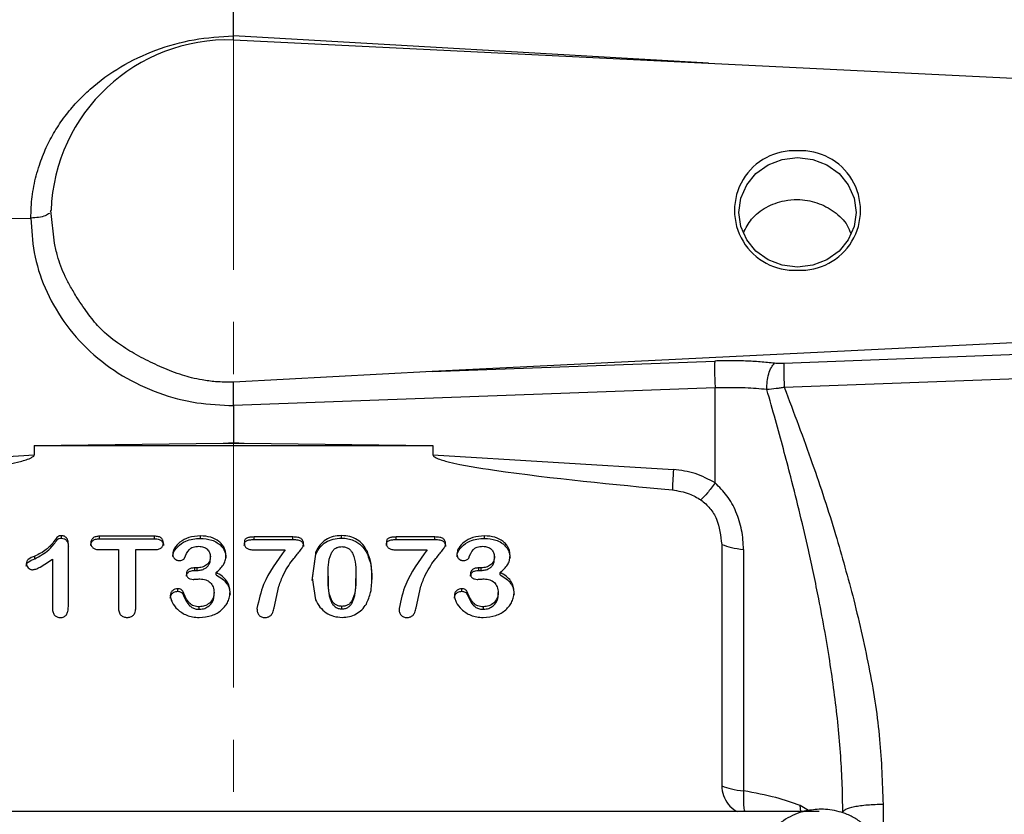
# Model space of a CAD drawing. Header units: inches. Extents: x 0.6 to 16.3, y 0.2 to 11.5.
# Tile 6 of 15: x 4.6 to 6.5, y 7.1 to 8.6. Entities that reach past the tile are written whole.
import ezdxf

# ---------------------------------------------------------------- set-up
doc = ezdxf.new("R2010")
doc.units = ezdxf.units.IN
doc.header["$MEASUREMENT"] = 0
doc.linetypes.add('CENTERX2', pattern=[0.8, 0.5, -0.1, 0.1, -0.1])
doc.styles.add('SLDTEXTSTYLE0', font='TXT', dxfattribs={"width": 0.75})
doc.dimstyles.new('SLDDIMSTYLE3', dxfattribs={"dimtxt": 0.137795, "dimasz": 0.14, "dimexe": 0, "dimexo": 0.0625, "dimgap": 0.034449, "dimtad": 0, "dimdec": 1, "dimlfac": 1.5, "dimrnd": 1e-09, "dimzin": 12, "dimdsep": 46, "dimtxsty": 'SLDTEXTSTYLE0', "dimblk1": 'CLOSED', "dimblk2": 'CLOSED', "dimsah": 1, "dimcen": 0.09, "dimadec": 0, "dimazin": 3, "dimtfac": 1, "dimtdec": 1, "dimtofl": 0, "dimtmove": 0, "dimatfit": 3, "dimldrblk": 'CLOSED', "dimfxl": 0, "dimfrac": 2, "dimtolj": 1, "dimtzin": 12, "dimarcsym": 0})

# ---------------------------------------------------------------- blocks, each defined once
blk = doc.blocks.new('_Closed')
at = {"color": 0, "linetype": 'ByBlock', "lineweight": -2}
for p, q in [((-1, 0.166667), (0, 0)), ((-1, 0.166667), (-1, -0.166667)), ((0, 0), (-1, -0.166667)), ((0, 0), (-1, 0))]:
    blk.add_line(p, q, dxfattribs=at)
blk = doc.blocks.new('_D_7')
at = {"color": 7, "linetype": 'Continuous', "lineweight": 0}
for p, q in [((2.9959, 10.4978), (2.9539, 10.4978)), ((2.9539, 10.4978), (2.9539, 10.2791)), ((3.3013, 10.4978), (3.3433, 10.4978)), ((3.3433, 10.4978), (3.3433, 10.2791)), ((1.5761, 7.8677), (1.5761, 10.3387)), ((5.0314, 10.2679), (5.0314, 10.3387)), ((1.5761, 10.2994), (2.8331, 10.2994)), ((5.0314, 10.2994), (3.4641, 10.2994)), ((2.9539, 10.2791), (2.9959, 10.2791)), ((3.3433, 10.2791), (3.3013, 10.2791))]:
    blk.add_line(p, q, dxfattribs=at)
at = {"color": 7, "linetype": 'Continuous', "lineweight": 18, "xscale": 0.14, "yscale": 0.14, "rotation": 180.0000000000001}
blk.add_blockref('_Closed', (1.5761, 10.2994), dxfattribs=at)
at = {"color": 7, "linetype": 'Continuous', "lineweight": 18, "xscale": 0.14, "yscale": 0.14}
blk.add_blockref('_Closed', (5.0314, 10.2994), dxfattribs=at)
at = {"color": 7, "linetype": 'Continuous', "lineweight": 18, "char_height": 0.1378, "attachment_point": 1, "style": 'SLDTEXTSTYLE0'}
for s, insert in [('132', (2.9959, 10.4567)), ('5.2', (3.0213, 10.2505))]:
    blk.add_mtext(s, dxfattribs=dict(at, insert=insert))

msp = doc.modelspace()

# ---------------------------------------------------------------- linework, layer by layer
at = {"color": 7, "linetype": 'CENTERX2', "lineweight": 18}
msp.add_line((5.0314, 4.1629), (5.0314, 10.2286), dxfattribs=at)
at = {"color": 7, "linetype": 'Continuous', "lineweight": 25}
for p, q in [((5.0314, 8.6107), (5.0314, 8.6884)), ((5.0313, 8.603), (5.0314, 8.6107)), ((5.0314, 8.6028), (6.878, 8.5124)), ((4.1092, 8.2552), (4.643, 8.2618)), ((4.6816, 8.2762), (4.6802, 8.2735)), ((4.6883, 8.2136), (4.6816, 8.2763)), ((6.878, 8.0401), (5.4118, 7.9683)), ((6.878, 8.0141), (6.0853, 7.983)), ((5.4118, 7.9683), (5.9529, 7.988)), ((5.4118, 7.9683), (5.0311, 7.9476)), ((6.086, 7.9377), (6.8787, 7.968)), ((5.9536, 7.9364), (5.0314, 7.9028)), ((5.9536, 7.7546), (5.9536, 7.9364)), ((5.0314, 7.9028), (5.0314, 7.832)), ((4.6496, 7.8262), (5.0115, 7.8308)), ((4.6496, 7.8262), (4.6496, 7.8085)), ((4.6496, 7.8262), (5.4132, 7.8262)), ((5.0115, 7.8308), (5.0314, 7.832)), ((5.0115, 7.8308), (5.0314, 7.831)), ((5.0314, 7.832), (5.0513, 7.8308)), ((5.0314, 7.831), (5.0314, 7.832)), ((5.0314, 7.831), (5.0513, 7.8308)), ((5.0513, 7.8308), (5.4132, 7.8262)), ((5.4132, 7.8262), (5.4132, 7.8085)), ((4.1892, 7.7802), (4.6496, 7.8085)), ((5.4132, 7.8085), (5.8737, 7.7802)), ((4.7018, 7.6487), (4.7018, 7.6535)), ((4.8801, 7.6525), (4.7746, 7.6525)), ((4.7746, 7.6477), (4.7746, 7.6525)), ((4.7746, 7.6477), (4.8801, 7.6477)), ((4.8801, 7.6477), (4.8801, 7.6525)), ((4.9679, 7.6485), (4.9679, 7.6532)), ((5.1449, 7.6511), (5.0705, 7.6511)), ((5.0705, 7.6463), (5.0705, 7.6511)), ((5.0705, 7.6463), (5.1449, 7.6463)), ((5.1449, 7.6463), (5.1449, 7.6511)), ((5.2382, 7.6489), (5.2382, 7.6537)), ((5.417, 7.6511), (5.3425, 7.6511)), ((5.3425, 7.6463), (5.3425, 7.6511)), ((5.3425, 7.6463), (5.417, 7.6463)), ((5.417, 7.6463), (5.417, 7.6511)), ((5.512, 7.6485), (5.512, 7.6532)), ((4.7149, 7.5179), (4.7149, 7.6374)), ((4.7746, 7.6269), (4.8108, 7.6269)), ((4.8108, 7.6269), (4.8108, 7.5157)), ((4.8439, 7.5157), (4.8439, 7.6269)), ((4.8439, 7.6269), (4.8801, 7.6269)), ((5.0705, 7.6266), (5.1303, 7.6266)), ((5.189, 7.6229), (5.1816, 7.5728)), ((5.189, 7.6182), (5.189, 7.6229)), ((5.2875, 7.6185), (5.2875, 7.6233)), ((5.3425, 7.6266), (5.4024, 7.6266)), ((5.9662, 7.6368), (5.9662, 7.1746)), ((6.0081, 7.6273), (6.0081, 7.165)), ((4.6505, 7.6096), (4.6505, 7.6144)), ((4.6845, 7.6088), (4.6845, 7.5138)), ((4.9868, 7.609), (4.9868, 7.6138)), ((5.1816, 7.5681), (5.189, 7.6182)), ((5.5309, 7.609), (5.5309, 7.6138)), ((4.9616, 7.5919), (4.9571, 7.5919)), ((4.9571, 7.5871), (4.9571, 7.5919)), ((4.9571, 7.5871), (4.9616, 7.5871)), ((4.9616, 7.5871), (4.9616, 7.5919)), ((4.9978, 7.5784), (4.9978, 7.5832)), ((5.5057, 7.5919), (5.5011, 7.5919)), ((5.5011, 7.5871), (5.5011, 7.5919)), ((5.5011, 7.5871), (5.5057, 7.5871)), ((5.5057, 7.5871), (5.5057, 7.5919)), ((5.5419, 7.5784), (5.5419, 7.5832)), ((5.1816, 7.5728), (5.1884, 7.531)), ((5.2123, 7.5759), (5.2123, 7.5711)), ((5.2654, 7.5767), (5.2654, 7.5719)), ((4.9247, 7.5472), (4.9247, 7.552)), ((4.9346, 7.5413), (4.9346, 7.546)), ((4.9939, 7.5398), (4.9939, 7.5446)), ((5.1092, 7.5157), (5.1179, 7.5568)), ((5.3813, 7.5157), (5.39, 7.5568)), ((5.4688, 7.5472), (5.4688, 7.552)), ((5.4786, 7.5413), (5.4786, 7.546)), ((5.538, 7.5398), (5.538, 7.5446)), ((4.9657, 7.5127), (4.9657, 7.5174)), ((5.2388, 7.5135), (5.2388, 7.5183)), ((5.5098, 7.5127), (5.5098, 7.5174)), ((6.153, 7.1258), (3.9382, 7.1258))]:
    msp.add_line(p, q, dxfattribs=at)
at = {"color": 8, "linetype": 'Continuous', "lineweight": 25}
for p, q in [((5.9411, 8.5583), (5.0314, 8.6107)), ((6.118, 7.1258), (6.1167, 7.1368)), ((6.1354, 7.1258), (6.1167, 7.1368)), ((6.2753, 7.1396), (6.2753, 7.0881))]:
    msp.add_line(p, q, dxfattribs=at)
at = {"color": 7, "linetype": 'Continuous', "lineweight": 25, "flags": 128}
msp.add_lwpolyline([(6.1114, 8.1677), (6.0823, 8.1713), (6.0552, 8.1818), (6.0319, 8.1985), (6.0141, 8.2202), (6.0028, 8.2455), (5.999, 8.2727), (6.0028, 8.2998), (6.0141, 8.3251), (6.0319, 8.3469), (6.0552, 8.3635), (6.0823, 8.374), (6.1114, 8.3776), (6.1405, 8.374), (6.1676, 8.3635), (6.1909, 8.3469), (6.2087, 8.3251), (6.22, 8.2998), (6.2238, 8.2727), (6.22, 8.2455), (6.2087, 8.2202), (6.1909, 8.1985), (6.1676, 8.1818), (6.1405, 8.1713), (6.1114, 8.1677)], dxfattribs=at)
at = {"color": 7, "linetype": 'Continuous', "lineweight": 25}
for centre, radius, start, end in [((5.0202, 8.2642), 0.3387, 88.1002, 177.965), ((6.1051, 8.2763), 0.1144, 86.8318, 273.1682), ((6.1177, 8.2763), 0.1144, 266.8318, 93.1682)]:
    msp.add_arc(centre, radius, start, end, dxfattribs=at)
for points, knots in [([(4.643, 8.2618), (4.6435, 8.2755), (4.6445, 8.3029), (4.6513, 8.3366), (4.6588, 8.3621), (4.6653, 8.38), (4.6746, 8.4018), (4.6883, 8.4278), (4.7079, 8.4569), (4.7307, 8.4841), (4.7647, 8.5174), (4.8141, 8.5533), (4.8817, 8.585), (4.9551, 8.6059), (5.006, 8.6091), (5.0314, 8.6107)], [0, 0, 0, 0, 0.072776, 0.145649, 0.183213, 0.215312, 0.248031, 0.309743, 0.372393, 0.434761, 0.497183, 0.622104, 0.748105, 0.873985, 1, 1, 1, 1]), ([(6.0077, 8.2332), (6.0123, 8.2424), (6.0224, 8.262), (6.0506, 8.2838), (6.082, 8.2954), (6.1156, 8.2984), (6.1494, 8.2928), (6.1825, 8.2752), (6.2051, 8.2539), (6.2114, 8.2376), (6.2134, 8.2324)], [0, 0, 0, 0, 0.123817, 0.266594, 0.409822, 0.504878, 0.647508, 0.790138, 0.932789, 1, 1, 1, 1]), ([(4.643, 8.2618), (4.6443, 8.2397), (4.6469, 8.1941), (4.6685, 8.1267), (4.7043, 8.0621), (4.7548, 8.0046), (4.8168, 7.958), (4.8864, 7.9253), (4.9588, 7.9058), (5.0077, 7.9038), (5.0314, 7.9028)], [0, 0, 0, 0, 0.11652, 0.239992, 0.368582, 0.499903, 0.63124, 0.759875, 0.883411, 1, 1, 1, 1]), ([(5.0311, 7.9473), (5.0197, 7.9474), (4.9995, 7.9477), (4.9728, 7.9512), (4.9516, 7.9555), (4.9324, 7.9611), (4.9075, 7.9703), (4.8762, 7.9834), (4.8411, 8.0016), (4.8075, 8.0232), (4.7772, 8.0473), (4.7529, 8.0776), (4.7342, 8.1049), (4.7193, 8.1295), (4.7088, 8.1496), (4.7002, 8.1693), (4.6934, 8.1906), (4.6901, 8.2055), (4.6883, 8.2136)], [0, 0, 0, 0, 0.0710973, 0.1252294, 0.1676678, 0.2053636, 0.2503402, 0.3341288, 0.418068, 0.4996141, 0.5878342, 0.6639424, 0.7500812, 0.8032929, 0.8521346, 0.8991267, 0.9446831, 1, 1, 1, 1]), ([(6.0676, 7.9837), (6.0585, 7.9847), (6.0403, 7.9866), (6.0118, 7.9882), (5.9825, 7.9888), (5.9628, 7.9883), (5.9529, 7.988)], [0, 0, 0, 0, 0.249999, 0.500002, 0.749994, 1, 1, 1, 1]), ([(6.0527, 7.9334), (6.0527, 7.9385), (6.0528, 7.9486), (6.056, 7.9638), (6.0611, 7.9767), (6.0654, 7.9814), (6.0676, 7.9837)], [0, 0, 0, 0, 0.250166, 0.5, 0.749834, 1, 1, 1, 1]), ([(6.0853, 7.983), (6.0823, 7.983), (6.0761, 7.9829), (6.0705, 7.9834), (6.0676, 7.9837)], [0, 0, 0, 0, 0.4983127, 1, 1, 1, 1]), ([(6.0853, 7.983), (6.0852, 7.9809), (6.085, 7.9766), (6.0851, 7.9653), (6.0854, 7.9517), (6.0858, 7.9424), (6.086, 7.9377)], [0, 0, 0, 0, 0.250115, 0.5, 0.749885, 1, 1, 1, 1]), ([(5.0314, 7.9028), (5.0314, 7.9066), (5.0313, 7.9146), (5.0311, 7.9271), (5.031, 7.9389), (5.0311, 7.9447), (5.0311, 7.9476)], [0, 0, 0, 0, 0.240908, 0.500322, 0.756906, 1, 1, 1, 1]), ([(6.0527, 7.9334), (6.0391, 7.9347), (6.0074, 7.9377), (5.9732, 7.9369), (5.9536, 7.9364)], [0, 0, 0, 0, 0.428425, 1, 1, 1, 1]), ([(6.086, 7.9377), (6.0835, 7.9372), (6.0782, 7.9363), (6.0668, 7.9346), (6.0585, 7.9339), (6.0527, 7.9334)], [0, 0, 0, 0, 0.222981, 0.458165, 1, 1, 1, 1]), ([(6.1981, 7.1241), (6.1979, 7.1415), (6.1975, 7.1773), (6.1944, 7.2324), (6.1895, 7.2896), (6.1827, 7.3479), (6.1743, 7.4076), (6.1642, 7.4693), (6.1534, 7.5268), (6.1426, 7.5795), (6.1309, 7.6331), (6.1163, 7.6955), (6.1002, 7.76), (6.0842, 7.8206), (6.069, 7.8764), (6.0582, 7.9141), (6.0527, 7.9334)], [0, 0, 0, 0, 0.063078, 0.129607, 0.19961, 0.270265, 0.341801, 0.417142, 0.496299, 0.553761, 0.611985, 0.695612, 0.787208, 0.854724, 0.925655, 1, 1, 1, 1]), ([(6.086, 7.9377), (6.1043, 7.8893), (6.1392, 7.7968), (6.1841, 7.6608), (6.2079, 7.5727), (6.2193, 7.5309)], [0, 0, 0, 0, 0.364547, 0.69769, 1, 1, 1, 1]), ([(4.1911, 7.7413), (4.3049, 7.7521), (4.4486, 7.7657), (4.5989, 7.7892), (4.6373, 7.7996), (4.6468, 7.8044), (4.649, 7.8066), (4.6495, 7.8078), (4.6496, 7.8083), (4.6496, 7.8085)], [0, 0, 0, 0, 0.73527, 0.927818, 0.977745, 0.991719, 0.996359, 0.998259, 1, 1, 1, 1]), ([(5.4132, 7.8085), (5.4132, 7.8083), (5.4133, 7.8078), (5.4138, 7.8066), (5.416, 7.8044), (5.4255, 7.7996), (5.4639, 7.7892), (5.6142, 7.7657), (5.7579, 7.7521), (5.8717, 7.7413)], [0, 0, 0, 0, 0.001741, 0.003641, 0.008281, 0.022255, 0.072182, 0.26473, 1, 1, 1, 1]), ([(5.9536, 7.7546), (5.9411, 7.7614), (5.9163, 7.7749), (5.8879, 7.7785), (5.8737, 7.7802)], [0, 0, 0, 0, 0.499976, 1, 1, 1, 1]), ([(5.9536, 7.7546), (5.9486, 7.7479), (5.9385, 7.7343), (5.9304, 7.7262), (5.9264, 7.7221)], [0, 0, 0, 0, 0.500117, 1, 1, 1, 1]), ([(6.0081, 7.6273), (6.0074, 7.6396), (6.006, 7.6639), (5.9948, 7.699), (5.9782, 7.7306), (5.9616, 7.7468), (5.9536, 7.7546)], [0, 0, 0, 0, 0.2653219, 0.5226501, 0.7687642, 1, 1, 1, 1]), ([(5.8717, 7.7413), (5.8827, 7.7395), (5.9023, 7.7363), (5.9191, 7.7264), (5.9264, 7.7221)], [0, 0, 0, 0, 0.562261, 1, 1, 1, 1]), ([(5.9264, 7.7221), (5.9326, 7.717), (5.9449, 7.7066), (5.9615, 7.6779), (5.9643, 7.6535), (5.9662, 7.6368)], [0, 0, 0, 0, 0.240081, 0.482631, 1, 1, 1, 1]), ([(4.7018, 7.6535), (4.7003, 7.6534), (4.6983, 7.6534), (4.6958, 7.6525), (4.6938, 7.651), (4.6909, 7.6471), (4.6841, 7.6384), (4.672, 7.6249), (4.6581, 7.6181), (4.6505, 7.6144)], [0, 0, 0, 0, 0.065831, 0.09088, 0.112224, 0.18139, 0.31076, 0.624943, 1, 1, 1, 1]), ([(4.6505, 7.6096), (4.66, 7.6146), (4.6767, 7.6233), (4.6883, 7.6389), (4.6939, 7.6463), (4.6957, 7.6477), (4.6982, 7.6486), (4.7003, 7.6486), (4.7018, 7.6487)], [0, 0, 0, 0, 0.476188, 0.8308566, 0.8866704, 0.9048849, 0.9350447, 1, 1, 1, 1]), ([(4.7149, 7.6374), (4.7148, 7.6397), (4.7145, 7.6438), (4.7122, 7.6485), (4.7095, 7.6511), (4.7072, 7.6525), (4.7046, 7.6533), (4.7028, 7.6534), (4.7018, 7.6535)], [0, 0, 0, 0, 0.297933, 0.548323, 0.662981, 0.772252, 0.882517, 1, 1, 1, 1]), ([(4.7018, 7.6487), (4.7035, 7.6486), (4.706, 7.6483), (4.7088, 7.6468), (4.7108, 7.6451), (4.7126, 7.6428), (4.7145, 7.6387), (4.7147, 7.6351), (4.7149, 7.6326)], [0, 0, 0, 0, 0.204734, 0.302495, 0.402966, 0.53506, 0.675051, 1, 1, 1, 1]), ([(4.7746, 7.6525), (4.7722, 7.6524), (4.7687, 7.6522), (4.7646, 7.6507), (4.7621, 7.6492), (4.7602, 7.6473), (4.7588, 7.645), (4.7579, 7.6425), (4.7579, 7.6407), (4.7578, 7.6397)], [0, 0, 0, 0, 0.295736, 0.422285, 0.540328, 0.652678, 0.762832, 0.87679, 1, 1, 1, 1]), ([(4.7578, 7.6349), (4.7579, 7.6366), (4.7582, 7.639), (4.7597, 7.6418), (4.7614, 7.6438), (4.7637, 7.6455), (4.7682, 7.6474), (4.772, 7.6476), (4.7746, 7.6477)], [0, 0, 0, 0, 0.21304, 0.311914, 0.410894, 0.539977, 0.677146, 1, 1, 1, 1]), ([(4.7578, 7.6397), (4.758, 7.6379), (4.7582, 7.6353), (4.7601, 7.6323), (4.7619, 7.6303), (4.7643, 7.6288), (4.7685, 7.6272), (4.7721, 7.627), (4.7746, 7.6269)], [0, 0, 0, 0, 0.231706, 0.340424, 0.451074, 0.567355, 0.69442, 1, 1, 1, 1]), ([(4.8971, 7.6397), (4.8969, 7.6415), (4.8966, 7.6441), (4.8948, 7.6471), (4.893, 7.6491), (4.8906, 7.6506), (4.8863, 7.6522), (4.8827, 7.6524), (4.8801, 7.6525)], [0, 0, 0, 0, 0.2277164, 0.335919, 0.4467931, 0.5636177, 0.6914758, 1, 1, 1, 1]), ([(4.8801, 7.6477), (4.883, 7.6476), (4.887, 7.6474), (4.8916, 7.6453), (4.8943, 7.643), (4.8967, 7.6395), (4.8969, 7.6365), (4.8971, 7.6349)], [0, 0, 0, 0, 0.351167, 0.48114, 0.607126, 0.797339, 1, 1, 1, 1]), ([(4.8801, 7.6269), (4.8826, 7.627), (4.8862, 7.6272), (4.8905, 7.6288), (4.8929, 7.6303), (4.8948, 7.6322), (4.8966, 7.6353), (4.8969, 7.6379), (4.8971, 7.6397)], [0, 0, 0, 0, 0.304735, 0.432184, 0.549218, 0.660036, 0.768681, 1, 1, 1, 1]), ([(4.9679, 7.6532), (4.9603, 7.6527), (4.9463, 7.6517), (4.9288, 7.6427), (4.9195, 7.6326), (4.9155, 7.6242), (4.9151, 7.6202), (4.9149, 7.6184)], [0, 0, 0, 0, 0.319783, 0.59199, 0.81823, 0.914479, 1, 1, 1, 1]), ([(4.9149, 7.6136), (4.9151, 7.6153), (4.9154, 7.6189), (4.9183, 7.6255), (4.9255, 7.6349), (4.938, 7.6431), (4.9534, 7.6478), (4.963, 7.6482), (4.9679, 7.6485)], [0, 0, 0, 0, 0.076947, 0.162001, 0.322259, 0.595571, 0.791423, 1, 1, 1, 1]), ([(5.0167, 7.6156), (5.0165, 7.6182), (5.0162, 7.6233), (5.0136, 7.6305), (5.0093, 7.6371), (5.0013, 7.6448), (4.9873, 7.6519), (4.9746, 7.6528), (4.9679, 7.6532)], [0, 0, 0, 0, 0.117385, 0.231573, 0.34588, 0.464155, 0.715758, 1, 1, 1, 1]), ([(4.9679, 7.6485), (4.9752, 7.6479), (4.9866, 7.6471), (4.9992, 7.641), (5.0064, 7.6354), (5.0119, 7.629), (5.0159, 7.6207), (5.0164, 7.6141), (5.0167, 7.6108)], [0, 0, 0, 0, 0.307697, 0.477919, 0.593167, 0.703865, 0.849393, 1, 1, 1, 1]), ([(5.0705, 7.6511), (5.0678, 7.651), (5.0632, 7.6508), (5.0577, 7.6496), (5.0545, 7.6477), (5.0529, 7.6456), (5.052, 7.6428), (5.0519, 7.6408), (5.0518, 7.6397)], [0, 0, 0, 0, 0.305757, 0.54454, 0.645827, 0.748383, 0.863677, 1, 1, 1, 1]), ([(5.0518, 7.6349), (5.0519, 7.636), (5.052, 7.6379), (5.0528, 7.6405), (5.0541, 7.6425), (5.0572, 7.6448), (5.0629, 7.646), (5.0678, 7.6462), (5.0705, 7.6463)], [0, 0, 0, 0, 0.128264, 0.237656, 0.33463, 0.428247, 0.689442, 1, 1, 1, 1]), ([(5.0518, 7.6397), (5.0519, 7.6387), (5.052, 7.6367), (5.0529, 7.6339), (5.0543, 7.6315), (5.0573, 7.6289), (5.0629, 7.6269), (5.0677, 7.6267), (5.0705, 7.6266)], [0, 0, 0, 0, 0.127454, 0.241374, 0.347669, 0.453532, 0.692037, 1, 1, 1, 1]), ([(5.1652, 7.6375), (5.1652, 7.6387), (5.1651, 7.6408), (5.1642, 7.6437), (5.1627, 7.6462), (5.1605, 7.6481), (5.1576, 7.6495), (5.1524, 7.6508), (5.148, 7.651), (5.1449, 7.6511)], [0, 0, 0, 0, 0.12618, 0.237282, 0.339087, 0.439004, 0.548012, 0.675696, 1, 1, 1, 1]), ([(5.1449, 7.6463), (5.1482, 7.6462), (5.1526, 7.6461), (5.1579, 7.6445), (5.1608, 7.6431), (5.1629, 7.6411), (5.1649, 7.6378), (5.1651, 7.6348), (5.1652, 7.6328)], [0, 0, 0, 0, 0.336117, 0.467141, 0.578578, 0.673908, 0.772055, 1, 1, 1, 1]), ([(5.2382, 7.6537), (5.2327, 7.6534), (5.2221, 7.6527), (5.2077, 7.6465), (5.196, 7.6364), (5.1914, 7.6276), (5.189, 7.6229)], [0, 0, 0, 0, 0.259733, 0.500065, 0.740209, 1, 1, 1, 1]), ([(5.189, 7.6182), (5.1914, 7.6228), (5.1961, 7.6317), (5.2077, 7.6417), (5.2221, 7.648), (5.2327, 7.6486), (5.2382, 7.6489)], [0, 0, 0, 0, 0.2599028, 0.5000825, 0.740157, 1, 1, 1, 1]), ([(5.2875, 7.6233), (5.2849, 7.6279), (5.28, 7.6366), (5.2683, 7.6465), (5.254, 7.6527), (5.2436, 7.6534), (5.2382, 7.6537)], [0, 0, 0, 0, 0.262944, 0.502785, 0.74319, 1, 1, 1, 1]), ([(5.2382, 7.6489), (5.2423, 7.6487), (5.2502, 7.6484), (5.2637, 7.6442), (5.2779, 7.6349), (5.2842, 7.6241), (5.2875, 7.6185)], [0, 0, 0, 0, 0.195927, 0.37919, 0.675676, 1, 1, 1, 1]), ([(5.3425, 7.6511), (5.3399, 7.651), (5.3352, 7.6508), (5.3298, 7.6496), (5.3265, 7.6477), (5.3249, 7.6456), (5.324, 7.6428), (5.3239, 7.6408), (5.3239, 7.6397)], [0, 0, 0, 0, 0.305757, 0.54454, 0.645827, 0.748383, 0.863677, 1, 1, 1, 1]), ([(5.3239, 7.6349), (5.3239, 7.636), (5.324, 7.6379), (5.3248, 7.6405), (5.3262, 7.6425), (5.3293, 7.6448), (5.335, 7.646), (5.3399, 7.6462), (5.3425, 7.6463)], [0, 0, 0, 0, 0.128264, 0.237656, 0.33463, 0.428247, 0.689442, 1, 1, 1, 1]), ([(5.3239, 7.6397), (5.3239, 7.6387), (5.324, 7.6367), (5.3249, 7.6339), (5.3264, 7.6315), (5.3293, 7.6289), (5.3349, 7.6269), (5.3398, 7.6267), (5.3425, 7.6266)], [0, 0, 0, 0, 0.127454, 0.241374, 0.347669, 0.453532, 0.692037, 1, 1, 1, 1]), ([(5.4373, 7.6375), (5.4372, 7.6387), (5.4371, 7.6408), (5.4362, 7.6437), (5.4347, 7.6462), (5.4325, 7.6481), (5.4296, 7.6495), (5.4244, 7.6508), (5.4201, 7.651), (5.417, 7.6511)], [0, 0, 0, 0, 0.12618, 0.237282, 0.339087, 0.439004, 0.548012, 0.675696, 1, 1, 1, 1]), ([(5.417, 7.6463), (5.4202, 7.6462), (5.4247, 7.6461), (5.43, 7.6445), (5.4328, 7.6431), (5.4349, 7.6411), (5.4369, 7.6378), (5.4371, 7.6348), (5.4373, 7.6328)], [0, 0, 0, 0, 0.336117, 0.467141, 0.578578, 0.673908, 0.772055, 1, 1, 1, 1]), ([(5.512, 7.6532), (5.5044, 7.6527), (5.4903, 7.6517), (5.4729, 7.6427), (5.4636, 7.6326), (5.4596, 7.6242), (5.4592, 7.6202), (5.459, 7.6184)], [0, 0, 0, 0, 0.319783, 0.59199, 0.81823, 0.914479, 1, 1, 1, 1]), ([(5.459, 7.6136), (5.4592, 7.6153), (5.4595, 7.6189), (5.4624, 7.6255), (5.4696, 7.6349), (5.4821, 7.6431), (5.4975, 7.6478), (5.5071, 7.6482), (5.512, 7.6485)], [0, 0, 0, 0, 0.076947, 0.162001, 0.322259, 0.595571, 0.791423, 1, 1, 1, 1]), ([(5.5608, 7.6156), (5.5606, 7.6182), (5.5603, 7.6233), (5.5577, 7.6305), (5.5534, 7.6371), (5.5454, 7.6448), (5.5314, 7.6519), (5.5187, 7.6528), (5.512, 7.6532)], [0, 0, 0, 0, 0.117385, 0.231573, 0.34588, 0.464155, 0.715758, 1, 1, 1, 1]), ([(5.512, 7.6485), (5.5193, 7.6479), (5.5307, 7.6471), (5.5433, 7.641), (5.5505, 7.6354), (5.556, 7.629), (5.56, 7.6207), (5.5605, 7.6141), (5.5608, 7.6108)], [0, 0, 0, 0, 0.307697, 0.477919, 0.593167, 0.703865, 0.849393, 1, 1, 1, 1]), ([(4.9375, 7.6106), (4.9399, 7.6165), (4.9428, 7.6235), (4.9496, 7.6298), (4.9556, 7.6328), (4.961, 7.6331), (4.9648, 7.6333)], [0, 0, 0, 0, 0.495092, 0.599393, 0.7153, 1, 1, 1, 1]), ([(4.9648, 7.6333), (4.9679, 7.6331), (4.9724, 7.6328), (4.9777, 7.6302), (4.9819, 7.6268), (4.986, 7.6214), (4.9865, 7.6163), (4.9868, 7.6138)], [0, 0, 0, 0, 0.271425, 0.396173, 0.520868, 0.760631, 1, 1, 1, 1]), ([(5.1303, 7.6266), (5.1144, 7.6052), (5.0887, 7.5708), (5.0796, 7.53), (5.0761, 7.5144)], [0, 0, 0, 0, 0.619417, 1, 1, 1, 1]), ([(5.1179, 7.5568), (5.1207, 7.5643), (5.1257, 7.5781), (5.136, 7.5958), (5.1473, 7.6112), (5.1572, 7.6225), (5.1632, 7.631), (5.165, 7.635), (5.1651, 7.6368), (5.1652, 7.6375)], [0, 0, 0, 0, 0.2576312, 0.4704578, 0.6466313, 0.8617283, 0.9432493, 0.9743152, 1, 1, 1, 1]), ([(5.2123, 7.5759), (5.2122, 7.5906), (5.2122, 7.6077), (5.221, 7.6248), (5.2258, 7.6294), (5.2318, 7.6322), (5.2362, 7.6324), (5.2385, 7.6326)], [0, 0, 0, 0, 0.630876, 0.731076, 0.819834, 0.906222, 1, 1, 1, 1]), ([(5.2385, 7.6326), (5.241, 7.6325), (5.2455, 7.6322), (5.2517, 7.6294), (5.2565, 7.6247), (5.2657, 7.6081), (5.2655, 7.5912), (5.2654, 7.5767)], [0, 0, 0, 0, 0.0985825, 0.1873718, 0.2757504, 0.3788912, 1, 1, 1, 1]), ([(5.2961, 7.5747), (5.2959, 7.5841), (5.2957, 7.6007), (5.29, 7.6164), (5.2875, 7.6233)], [0, 0, 0, 0, 0.564535, 1, 1, 1, 1]), ([(5.4024, 7.6266), (5.3865, 7.6052), (5.3608, 7.5708), (5.3517, 7.53), (5.3482, 7.5144)], [0, 0, 0, 0, 0.619417, 1, 1, 1, 1]), ([(5.39, 7.5568), (5.3927, 7.5643), (5.3978, 7.5781), (5.4081, 7.5958), (5.4193, 7.6112), (5.4292, 7.6225), (5.4353, 7.631), (5.437, 7.635), (5.4372, 7.6368), (5.4373, 7.6375)], [0, 0, 0, 0, 0.257631, 0.470458, 0.646631, 0.861728, 0.943249, 0.974315, 1, 1, 1, 1]), ([(5.4816, 7.6106), (5.484, 7.6165), (5.4869, 7.6235), (5.4937, 7.6298), (5.4997, 7.6328), (5.5051, 7.6331), (5.5089, 7.6333)], [0, 0, 0, 0, 0.495092, 0.599393, 0.7153, 1, 1, 1, 1]), ([(5.5089, 7.6333), (5.512, 7.6331), (5.5165, 7.6328), (5.5218, 7.6302), (5.526, 7.6268), (5.5301, 7.6214), (5.5306, 7.6163), (5.5309, 7.6138)], [0, 0, 0, 0, 0.271425, 0.396173, 0.520868, 0.760631, 1, 1, 1, 1]), ([(4.6505, 7.6144), (4.646, 7.6126), (4.6409, 7.6105), (4.6362, 7.6065), (4.6346, 7.6039), (4.6345, 7.6016), (4.6343, 7.6)], [0, 0, 0, 0, 0.604463, 0.696155, 0.788954, 1, 1, 1, 1]), ([(4.6343, 7.5952), (4.6345, 7.5968), (4.6346, 7.5991), (4.6362, 7.6017), (4.6409, 7.6057), (4.646, 7.6078), (4.6505, 7.6096)], [0, 0, 0, 0, 0.210704, 0.30359, 0.395484, 1, 1, 1, 1]), ([(4.6343, 7.6), (4.6345, 7.5985), (4.6349, 7.5955), (4.6378, 7.5918), (4.641, 7.5895), (4.6439, 7.5886), (4.6455, 7.5885), (4.6462, 7.5884)], [0, 0, 0, 0, 0.250077, 0.506967, 0.758575, 0.878069, 1, 1, 1, 1]), ([(4.6462, 7.5884), (4.6483, 7.5888), (4.6534, 7.5896), (4.6665, 7.5965), (4.6768, 7.6035), (4.6845, 7.6088)], [0, 0, 0, 0, 0.140467, 0.350882, 1, 1, 1, 1]), ([(4.9149, 7.6184), (4.9151, 7.6166), (4.9153, 7.6141), (4.917, 7.6112), (4.9191, 7.6089), (4.9217, 7.6071), (4.9246, 7.6062), (4.9261, 7.6061), (4.9268, 7.606)], [0, 0, 0, 0, 0.277755, 0.406604, 0.535941, 0.776145, 0.887959, 1, 1, 1, 1]), ([(4.9268, 7.606), (4.928, 7.6061), (4.9303, 7.6062), (4.9335, 7.6071), (4.9357, 7.6083), (4.9369, 7.6096), (4.9373, 7.6103), (4.9375, 7.6106)], [0, 0, 0, 0, 0.2947417, 0.5598793, 0.7910366, 0.8964297, 1, 1, 1, 1]), ([(4.9868, 7.6138), (4.9867, 7.6121), (4.9866, 7.6089), (4.9851, 7.6044), (4.9828, 7.6005), (4.9784, 7.5964), (4.9712, 7.5927), (4.9648, 7.5922), (4.9616, 7.5919)], [0, 0, 0, 0, 0.139171, 0.265713, 0.385766, 0.506466, 0.747667, 1, 1, 1, 1]), ([(4.9616, 7.5871), (4.9642, 7.5873), (4.9693, 7.5876), (4.9759, 7.5903), (4.981, 7.5938), (4.9845, 7.5981), (4.9865, 7.6033), (4.9867, 7.607), (4.9868, 7.609)], [0, 0, 0, 0, 0.203367, 0.39611, 0.548492, 0.689544, 0.836345, 1, 1, 1, 1]), ([(4.9978, 7.5832), (5.003, 7.5877), (5.0106, 7.5942), (5.0161, 7.6061), (5.0165, 7.6123), (5.0167, 7.6156)], [0, 0, 0, 0, 0.511327, 0.744649, 1, 1, 1, 1]), ([(5.2875, 7.6185), (5.29, 7.6117), (5.2957, 7.5959), (5.2959, 7.5793), (5.2961, 7.5699)], [0, 0, 0, 0, 0.435601, 1, 1, 1, 1]), ([(5.459, 7.6184), (5.4592, 7.6166), (5.4594, 7.6141), (5.461, 7.6112), (5.4632, 7.6089), (5.4658, 7.6071), (5.4687, 7.6062), (5.4702, 7.6061), (5.4709, 7.606)], [0, 0, 0, 0, 0.277755, 0.406604, 0.535941, 0.776145, 0.887959, 1, 1, 1, 1]), ([(5.4709, 7.606), (5.4721, 7.6061), (5.4744, 7.6062), (5.4776, 7.6071), (5.4798, 7.6083), (5.481, 7.6096), (5.4814, 7.6103), (5.4816, 7.6106)], [0, 0, 0, 0, 0.294742, 0.559879, 0.791037, 0.89643, 1, 1, 1, 1]), ([(5.5309, 7.6138), (5.5308, 7.6121), (5.5307, 7.6089), (5.5292, 7.6044), (5.5269, 7.6005), (5.5224, 7.5964), (5.5153, 7.5927), (5.5089, 7.5922), (5.5057, 7.5919)], [0, 0, 0, 0, 0.139171, 0.265713, 0.385766, 0.506466, 0.747667, 1, 1, 1, 1]), ([(5.5057, 7.5871), (5.5083, 7.5873), (5.5134, 7.5876), (5.52, 7.5903), (5.5251, 7.5938), (5.5285, 7.5981), (5.5306, 7.6033), (5.5308, 7.607), (5.5309, 7.609)], [0, 0, 0, 0, 0.203367, 0.39611, 0.548492, 0.689544, 0.836345, 1, 1, 1, 1]), ([(5.5419, 7.5832), (5.5471, 7.5877), (5.5546, 7.5942), (5.5602, 7.6061), (5.5606, 7.6123), (5.5608, 7.6156)], [0, 0, 0, 0, 0.5113269, 0.7446495, 1, 1, 1, 1]), ([(4.9571, 7.5919), (4.9547, 7.5918), (4.9513, 7.5917), (4.9473, 7.5903), (4.945, 7.5889), (4.9432, 7.5873), (4.9419, 7.5853), (4.9412, 7.5831), (4.9411, 7.5816), (4.941, 7.5808)], [0, 0, 0, 0, 0.314013, 0.444845, 0.563862, 0.674453, 0.780199, 0.886845, 1, 1, 1, 1]), ([(4.941, 7.576), (4.9412, 7.5774), (4.9414, 7.58), (4.9436, 7.583), (4.9462, 7.5849), (4.9504, 7.5868), (4.9542, 7.587), (4.9571, 7.5871)], [0, 0, 0, 0, 0.191302, 0.374836, 0.498364, 0.627325, 1, 1, 1, 1]), ([(5.0246, 7.5459), (5.0242, 7.5497), (5.0237, 7.5572), (5.0182, 7.5676), (5.0095, 7.5766), (5.0018, 7.5809), (4.9978, 7.5832)], [0, 0, 0, 0, 0.239833, 0.472821, 0.720214, 1, 1, 1, 1]), ([(5.5011, 7.5919), (5.4988, 7.5918), (5.4954, 7.5917), (5.4914, 7.5903), (5.4891, 7.5889), (5.4873, 7.5873), (5.486, 7.5853), (5.4852, 7.5831), (5.4852, 7.5816), (5.4851, 7.5808)], [0, 0, 0, 0, 0.3140126, 0.4448449, 0.5638624, 0.6744525, 0.7801986, 0.8868452, 1, 1, 1, 1]), ([(5.4851, 7.576), (5.4852, 7.5774), (5.4855, 7.58), (5.4877, 7.583), (5.4902, 7.5849), (5.4945, 7.5868), (5.4983, 7.587), (5.5011, 7.5871)], [0, 0, 0, 0, 0.191302, 0.374836, 0.498364, 0.627325, 1, 1, 1, 1]), ([(5.5686, 7.5459), (5.5683, 7.5497), (5.5677, 7.5572), (5.5623, 7.5676), (5.5536, 7.5766), (5.5459, 7.5809), (5.5419, 7.5832)], [0, 0, 0, 0, 0.2398333, 0.4728209, 0.7202138, 1, 1, 1, 1]), ([(4.941, 7.5808), (4.9412, 7.5793), (4.9414, 7.577), (4.9429, 7.5744), (4.9443, 7.5728), (4.9462, 7.5715), (4.9494, 7.5702), (4.9521, 7.5701), (4.954, 7.5699)], [0, 0, 0, 0, 0.250412, 0.364556, 0.47815, 0.593628, 0.715983, 1, 1, 1, 1]), ([(4.954, 7.5699), (4.9547, 7.57), (4.9567, 7.5701), (4.961, 7.5705), (4.9646, 7.5707), (4.9669, 7.5708)], [0, 0, 0, 0, 0.167874, 0.465205, 1, 1, 1, 1]), ([(4.9669, 7.5708), (4.9707, 7.5705), (4.9763, 7.5701), (4.9829, 7.567), (4.9869, 7.564), (4.9901, 7.5601), (4.9933, 7.5537), (4.9936, 7.5483), (4.9939, 7.5446)], [0, 0, 0, 0, 0.259951, 0.377314, 0.493119, 0.609791, 0.729943, 1, 1, 1, 1]), ([(4.9978, 7.5784), (5.0018, 7.5761), (5.0095, 7.5718), (5.0182, 7.5628), (5.0236, 7.5524), (5.0242, 7.5449), (5.0246, 7.5411)], [0, 0, 0, 0, 0.2797436, 0.5271444, 0.7601597, 1, 1, 1, 1]), ([(5.2388, 7.5183), (5.2365, 7.5184), (5.232, 7.5187), (5.2259, 7.5216), (5.2212, 7.5264), (5.212, 7.5436), (5.2122, 7.5609), (5.2123, 7.5759)], [0, 0, 0, 0, 0.093757, 0.179927, 0.268215, 0.371434, 1, 1, 1, 1]), ([(5.2123, 7.5711), (5.2122, 7.5562), (5.212, 7.5388), (5.2212, 7.5216), (5.2259, 7.5169), (5.232, 7.5139), (5.2365, 7.5137), (5.2388, 7.5135)], [0, 0, 0, 0, 0.628557, 0.731666, 0.82006, 0.906245, 1, 1, 1, 1]), ([(5.2654, 7.5767), (5.2656, 7.5617), (5.2658, 7.5441), (5.2568, 7.5268), (5.2521, 7.5218), (5.2458, 7.5187), (5.2412, 7.5184), (5.2388, 7.5183)], [0, 0, 0, 0, 0.624426, 0.728797, 0.817035, 0.904355, 1, 1, 1, 1]), ([(5.2388, 7.5135), (5.2412, 7.5137), (5.2458, 7.514), (5.252, 7.517), (5.2568, 7.522), (5.2658, 7.5394), (5.2656, 7.5569), (5.2654, 7.5719)], [0, 0, 0, 0, 0.095519, 0.1829662, 0.2711071, 0.3755766, 1, 1, 1, 1]), ([(5.2856, 7.5227), (5.2888, 7.5301), (5.296, 7.5467), (5.2961, 7.5647), (5.2961, 7.5747)], [0, 0, 0, 0, 0.444403, 1, 1, 1, 1]), ([(5.4851, 7.5808), (5.4853, 7.5793), (5.4855, 7.577), (5.487, 7.5744), (5.4884, 7.5728), (5.4903, 7.5715), (5.4935, 7.5702), (5.4962, 7.5701), (5.498, 7.5699)], [0, 0, 0, 0, 0.250412, 0.364556, 0.47815, 0.593628, 0.715983, 1, 1, 1, 1]), ([(5.498, 7.5699), (5.4988, 7.57), (5.5008, 7.5701), (5.5051, 7.5705), (5.5087, 7.5707), (5.511, 7.5708)], [0, 0, 0, 0, 0.167874, 0.465205, 1, 1, 1, 1]), ([(5.511, 7.5708), (5.5148, 7.5705), (5.5204, 7.5701), (5.527, 7.567), (5.531, 7.564), (5.5341, 7.5601), (5.5373, 7.5537), (5.5377, 7.5483), (5.538, 7.5446)], [0, 0, 0, 0, 0.259951, 0.377314, 0.493119, 0.609791, 0.729943, 1, 1, 1, 1]), ([(5.5419, 7.5784), (5.5459, 7.5761), (5.5536, 7.5718), (5.5623, 7.5628), (5.5677, 7.5524), (5.5683, 7.5449), (5.5686, 7.5411)], [0, 0, 0, 0, 0.279744, 0.527144, 0.76016, 1, 1, 1, 1]), ([(4.9247, 7.552), (4.9228, 7.5518), (4.919, 7.5515), (4.9149, 7.549), (4.9124, 7.5464), (4.9106, 7.5432), (4.9103, 7.5404), (4.9101, 7.5386)], [0, 0, 0, 0, 0.2538097, 0.4961658, 0.6177738, 0.7386988, 1, 1, 1, 1]), ([(4.9101, 7.5338), (4.9102, 7.5353), (4.9105, 7.5382), (4.9128, 7.5424), (4.9163, 7.5453), (4.9206, 7.5469), (4.9233, 7.5471), (4.9247, 7.5472)], [0, 0, 0, 0, 0.211325, 0.405401, 0.643623, 0.816179, 1, 1, 1, 1]), ([(4.9346, 7.546), (4.9341, 7.5469), (4.9333, 7.5486), (4.9308, 7.5504), (4.9279, 7.5517), (4.9258, 7.5519), (4.9247, 7.552)], [0, 0, 0, 0, 0.232209, 0.486543, 0.747724, 1, 1, 1, 1]), ([(4.9247, 7.5472), (4.9257, 7.5471), (4.9277, 7.5469), (4.9306, 7.5457), (4.9332, 7.5439), (4.9341, 7.5421), (4.9346, 7.5413)], [0, 0, 0, 0, 0.241543, 0.488813, 0.755125, 1, 1, 1, 1]), ([(4.9657, 7.5174), (4.9621, 7.5177), (4.9567, 7.5181), (4.9506, 7.5213), (4.9417, 7.529), (4.9378, 7.5383), (4.9346, 7.546)], [0, 0, 0, 0, 0.231043, 0.336188, 0.441297, 1, 1, 1, 1]), ([(4.9655, 7.4969), (4.9737, 7.4976), (4.9894, 7.4989), (5.0061, 7.5088), (5.0157, 7.5188), (5.0208, 7.5273), (5.024, 7.5365), (5.0244, 7.5428), (5.0246, 7.5459)], [0, 0, 0, 0, 0.2788509, 0.5314833, 0.6519581, 0.7694251, 0.8849594, 1, 1, 1, 1]), ([(4.9939, 7.5446), (4.9938, 7.5426), (4.9936, 7.5388), (4.9912, 7.5317), (4.9857, 7.5243), (4.9762, 7.5185), (4.9692, 7.5178), (4.9657, 7.5174)], [0, 0, 0, 0, 0.14114, 0.273659, 0.530201, 0.769849, 1, 1, 1, 1]), ([(5.4688, 7.552), (5.4669, 7.5518), (5.4631, 7.5515), (5.459, 7.549), (5.4565, 7.5464), (5.4547, 7.5432), (5.4544, 7.5404), (5.4542, 7.5386)], [0, 0, 0, 0, 0.2538097, 0.4961658, 0.6177738, 0.7386988, 1, 1, 1, 1]), ([(5.4542, 7.5338), (5.4543, 7.5353), (5.4545, 7.5382), (5.4569, 7.5424), (5.4604, 7.5453), (5.4647, 7.5469), (5.4674, 7.5471), (5.4688, 7.5472)], [0, 0, 0, 0, 0.2113247, 0.4054005, 0.6436229, 0.8161791, 1, 1, 1, 1]), ([(5.4786, 7.546), (5.4782, 7.5469), (5.4774, 7.5486), (5.4749, 7.5504), (5.472, 7.5517), (5.4699, 7.5519), (5.4688, 7.552)], [0, 0, 0, 0, 0.232209, 0.486543, 0.747724, 1, 1, 1, 1]), ([(5.4688, 7.5472), (5.4698, 7.5471), (5.4718, 7.5469), (5.4747, 7.5457), (5.4773, 7.5439), (5.4782, 7.5421), (5.4786, 7.5413)], [0, 0, 0, 0, 0.241543, 0.488813, 0.755125, 1, 1, 1, 1]), ([(5.5098, 7.5174), (5.5061, 7.5177), (5.5008, 7.5181), (5.4947, 7.5213), (5.4858, 7.529), (5.4819, 7.5383), (5.4786, 7.546)], [0, 0, 0, 0, 0.231043, 0.336188, 0.441297, 1, 1, 1, 1]), ([(5.5096, 7.4969), (5.5178, 7.4976), (5.5334, 7.4989), (5.5502, 7.5088), (5.5598, 7.5188), (5.5648, 7.5273), (5.5681, 7.5365), (5.5684, 7.5428), (5.5686, 7.5459)], [0, 0, 0, 0, 0.278851, 0.531483, 0.651958, 0.769425, 0.884959, 1, 1, 1, 1]), ([(5.538, 7.5446), (5.5379, 7.5426), (5.5377, 7.5388), (5.5353, 7.5317), (5.5297, 7.5243), (5.5203, 7.5185), (5.5133, 7.5178), (5.5098, 7.5174)], [0, 0, 0, 0, 0.1411401, 0.273659, 0.5302011, 0.7698493, 1, 1, 1, 1]), ([(4.9101, 7.5386), (4.9103, 7.5368), (4.9108, 7.5326), (4.9148, 7.5234), (4.9238, 7.5111), (4.9384, 7.502), (4.953, 7.4975), (4.9612, 7.4971), (4.9655, 7.4969)], [0, 0, 0, 0, 0.074943, 0.172343, 0.408292, 0.682926, 0.83581, 1, 1, 1, 1]), ([(4.9346, 7.5413), (4.9369, 7.5359), (4.94, 7.5288), (4.946, 7.5205), (4.9511, 7.5159), (4.9581, 7.5131), (4.9631, 7.5128), (4.9657, 7.5127)], [0, 0, 0, 0, 0.391867, 0.524527, 0.683004, 0.832737, 1, 1, 1, 1]), ([(4.9657, 7.5127), (4.9692, 7.513), (4.976, 7.5137), (4.9849, 7.519), (4.9905, 7.5257), (4.9935, 7.533), (4.9938, 7.5375), (4.9939, 7.5398)], [0, 0, 0, 0, 0.234085, 0.449574, 0.679578, 0.835271, 1, 1, 1, 1]), ([(5.1884, 7.531), (5.1909, 7.5261), (5.1958, 7.5165), (5.2081, 7.5057), (5.2228, 7.4984), (5.2336, 7.4976), (5.2391, 7.4972)], [0, 0, 0, 0, 0.261751, 0.510701, 0.753859, 1, 1, 1, 1]), ([(5.4542, 7.5386), (5.4544, 7.5368), (5.4549, 7.5326), (5.4589, 7.5234), (5.4679, 7.5111), (5.4825, 7.502), (5.4971, 7.4975), (5.5053, 7.4971), (5.5096, 7.4969)], [0, 0, 0, 0, 0.074943, 0.172343, 0.408292, 0.682926, 0.83581, 1, 1, 1, 1]), ([(5.4786, 7.5413), (5.481, 7.5359), (5.4841, 7.5288), (5.4901, 7.5205), (5.4952, 7.5159), (5.5022, 7.5131), (5.5072, 7.5128), (5.5098, 7.5127)], [0, 0, 0, 0, 0.391867, 0.524527, 0.683004, 0.832737, 1, 1, 1, 1]), ([(5.5098, 7.5127), (5.5133, 7.513), (5.5201, 7.5137), (5.5289, 7.519), (5.5346, 7.5257), (5.5376, 7.533), (5.5379, 7.5375), (5.538, 7.5398)], [0, 0, 0, 0, 0.2340851, 0.4495737, 0.6795776, 0.8352706, 1, 1, 1, 1]), ([(6.2193, 7.5309), (6.23, 7.4853), (6.2509, 7.3968), (6.2709, 7.2657), (6.2738, 7.1809), (6.2753, 7.1396)], [0, 0, 0, 0, 0.3518933, 0.6847445, 1, 1, 1, 1]), ([(4.6845, 7.5138), (4.6846, 7.5113), (4.6848, 7.5078), (4.6867, 7.5036), (4.6885, 7.5012), (4.6908, 7.4993), (4.6944, 7.4974), (4.6975, 7.4971), (4.6996, 7.4969)], [0, 0, 0, 0, 0.296685, 0.42298, 0.54079, 0.653372, 0.763987, 1, 1, 1, 1]), ([(4.6996, 7.4969), (4.7008, 7.497), (4.7031, 7.4971), (4.7063, 7.4981), (4.709, 7.4998), (4.7121, 7.5032), (4.7145, 7.5094), (4.7148, 7.5148), (4.7149, 7.5179)], [0, 0, 0, 0, 0.116767, 0.223187, 0.325835, 0.431989, 0.678712, 1, 1, 1, 1]), ([(4.8108, 7.5157), (4.811, 7.513), (4.8112, 7.509), (4.8133, 7.5043), (4.8153, 7.5016), (4.8179, 7.4995), (4.8218, 7.4974), (4.8252, 7.4971), (4.8275, 7.4969)], [0, 0, 0, 0, 0.301328, 0.428614, 0.546812, 0.659379, 0.769153, 1, 1, 1, 1]), ([(4.8275, 7.4969), (4.8298, 7.4971), (4.8331, 7.4974), (4.837, 7.4995), (4.8395, 7.5015), (4.8415, 7.5042), (4.8435, 7.5089), (4.8438, 7.5129), (4.8439, 7.5157)], [0, 0, 0, 0, 0.228011, 0.336816, 0.448612, 0.566184, 0.693992, 1, 1, 1, 1]), ([(5.0761, 7.5144), (5.0763, 7.5119), (5.0765, 7.5082), (5.0783, 7.5039), (5.0801, 7.5014), (5.0823, 7.4994), (5.085, 7.4979), (5.0879, 7.4971), (5.09, 7.497), (5.0911, 7.4969)], [0, 0, 0, 0, 0.300275, 0.427804, 0.546033, 0.658004, 0.767144, 0.879331, 1, 1, 1, 1]), ([(5.0911, 7.4969), (5.0933, 7.4971), (5.0965, 7.4973), (5.1003, 7.4992), (5.1038, 7.5018), (5.1072, 7.5075), (5.1085, 7.5127), (5.1092, 7.5157)], [0, 0, 0, 0, 0.218252, 0.319393, 0.42084, 0.663191, 1, 1, 1, 1]), ([(5.2391, 7.4972), (5.2438, 7.4975), (5.2532, 7.4981), (5.2662, 7.5034), (5.2776, 7.5115), (5.2829, 7.5189), (5.2856, 7.5227)], [0, 0, 0, 0, 0.250944, 0.495298, 0.741992, 1, 1, 1, 1]), ([(5.3482, 7.5144), (5.3483, 7.5119), (5.3485, 7.5082), (5.3503, 7.5039), (5.3521, 7.5014), (5.3544, 7.4994), (5.357, 7.4979), (5.36, 7.4971), (5.3621, 7.497), (5.3632, 7.4969)], [0, 0, 0, 0, 0.300275, 0.427804, 0.546033, 0.658004, 0.767144, 0.879331, 1, 1, 1, 1]), ([(5.3632, 7.4969), (5.3654, 7.4971), (5.3686, 7.4973), (5.3724, 7.4992), (5.3758, 7.5018), (5.3792, 7.5075), (5.3805, 7.5127), (5.3813, 7.5157)], [0, 0, 0, 0, 0.218252, 0.319393, 0.42084, 0.663191, 1, 1, 1, 1]), ([(5.9662, 7.1746), (5.9668, 7.1683), (5.9681, 7.1557), (5.9783, 7.1393), (5.988, 7.1289), (5.9949, 7.1261), (5.9957, 7.1258)], [0, 0, 0, 0, 0.3229311, 0.6410818, 0.9599176, 1, 1, 1, 1]), ([(6.0081, 7.165), (6.0079, 7.1599), (6.0075, 7.1497), (6.0082, 7.1369), (6.009, 7.1288), (6.0098, 7.126), (6.0098, 7.1258)], [0, 0, 0, 0, 0.323331, 0.646914, 0.970141, 1, 1, 1, 1]), ([(6.1167, 7.1368), (6.1017, 7.1422), (6.0693, 7.1538), (6.0295, 7.1611), (6.0081, 7.165)], [0, 0, 0, 0, 0.461896, 1, 1, 1, 1]), ([(6.1567, 7.1299), (6.1468, 7.1292), (6.1328, 7.1284), (6.1131, 7.1227), (6.0971, 7.1159), (6.0795, 7.1049), (6.0632, 7.0904), (6.0492, 7.0721), (6.0392, 7.0505), (6.0339, 7.0324), (6.0341, 7.0218), (6.0342, 7.0195)], [0, 0, 0, 0, 0.160118, 0.22426, 0.330844, 0.44202, 0.561994, 0.68854, 0.821301, 0.960509, 1, 1, 1, 1]), ([(6.2345, 7.103), (6.2315, 7.1055), (6.2232, 7.1124), (6.2083, 7.1196), (6.1908, 7.1257), (6.1741, 7.1292), (6.1623, 7.1296), (6.1567, 7.1299)], [0, 0, 0, 0, 0.139085, 0.392986, 0.584222, 0.800919, 1, 1, 1, 1]), ([(6.1981, 7.1241), (6.1993, 7.1261), (6.2016, 7.1301), (6.2192, 7.1351), (6.2447, 7.1387), (6.2651, 7.1393), (6.2753, 7.1396)], [0, 0, 0, 0, 0.250161, 0.5, 0.749839, 1, 1, 1, 1])]:
    msp.add_open_spline(points, degree=3, knots=knots, dxfattribs=at)
at = {"color": 8, "linetype": 'Continuous', "lineweight": 25}
msp.add_open_spline([(4.6787, 8.2708), (4.6763, 8.2692), (4.6714, 8.2659), (4.6582, 8.2627), (4.6481, 8.2621), (4.643, 8.2618)], degree=3, knots=[0, 0, 0, 0, 0.3331898, 0.6663796, 1, 1, 1, 1], dxfattribs=at)
at = {"color": 7, "linetype": 'Continuous', "lineweight": 25}
for points in [[(5.9529, 7.988), (5.9527, 7.9856), (5.9524, 7.9807), (5.9525, 7.9673), (5.9528, 7.9517), (5.9533, 7.9415), (5.9536, 7.9364)], [(5.8737, 7.7802), (5.8732, 7.7724), (5.8724, 7.7568), (5.8719, 7.7465), (5.8717, 7.7413)], [(5.9662, 7.6368), (5.9721, 7.6346), (5.9839, 7.6303), (6, 7.6283), (6.0081, 7.6273)], [(5.9662, 7.1746), (5.9721, 7.1724), (5.9839, 7.168), (6, 7.166), (6.0081, 7.165)]]:
    msp.add_open_spline(points, degree=3, dxfattribs=at)

# ---------------------------------------------------------------- dimensions: what is measured, and where the dimension line sits
at = {"color": 7, "linetype": 'Continuous', "lineweight": 18}
dim = msp.add_linear_dim(base=(1.5761, 10.2994), p1=(5.0314, 10.2286), p2=(1.5761, 7.8283), dimstyle='SLDDIMSTYLE3', dxfattribs=at)
dim.commit()
dim.dimension.update_dxf_attribs({"geometry": '_D_7', "text_midpoint": (3.1486, 10.2994), "dimtype": 160})

doc.saveas('drawing.dxf')
